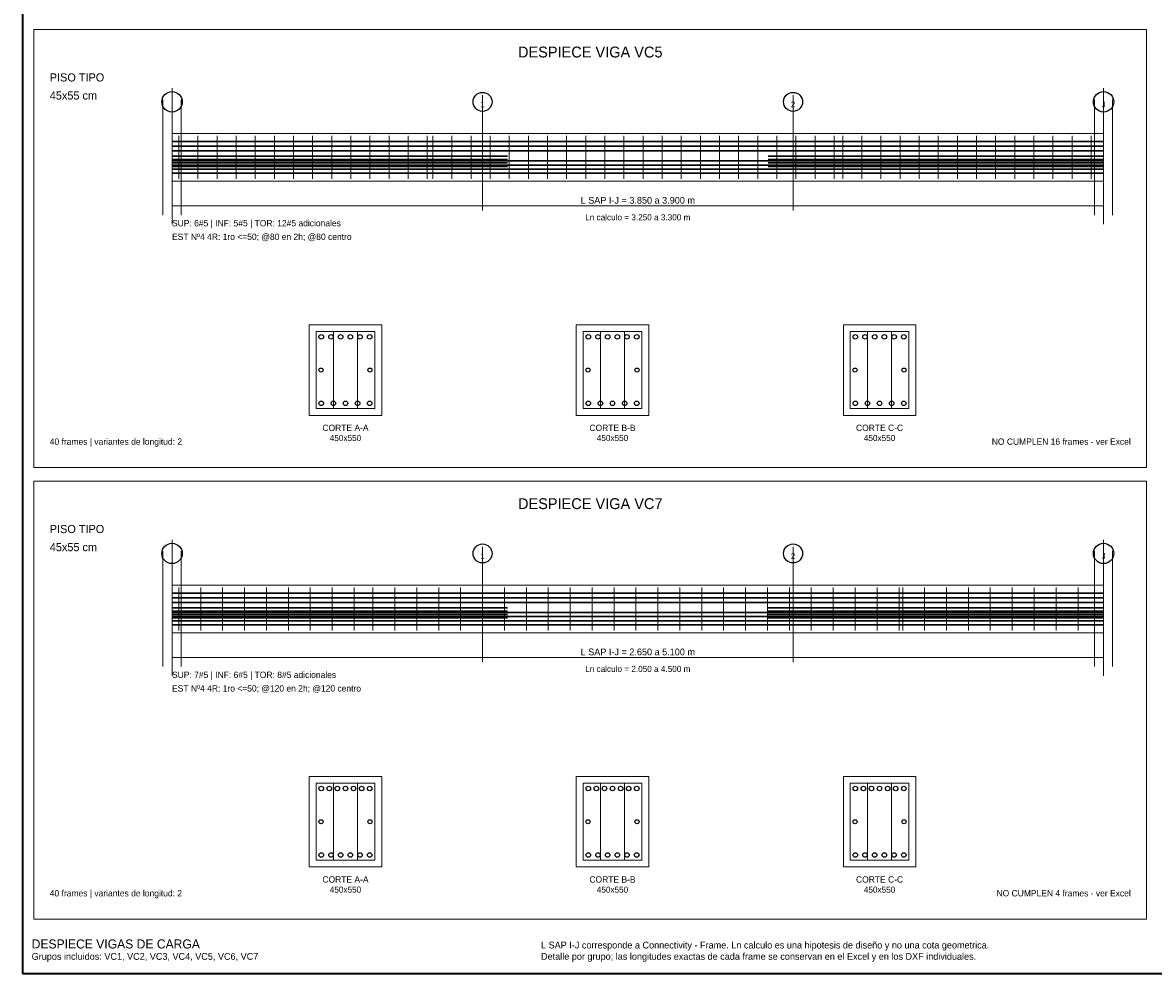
# Model space of a CAD drawing. Header units: millimetres. Extents: x 10 to 1179, y 10 to 831.
# Tile 1 of 6: x 10 to 510, y 10 to 430. Entities that reach past the tile are written whole.
import ezdxf
from ezdxf.enums import TextEntityAlignment as Align

# ---------------------------------------------------------------- set-up
doc = ezdxf.new("R2010")
doc.units = ezdxf.units.MM
for name, color, linetype in [('ACERO_ADIC', 2, 'Continuous'), ('ACERO_INF', 1, 'Continuous'), ('ACERO_SUP', 5, 'Continuous'), ('ACERO_TOR', 30, 'Continuous'), ('ALERTA', 1, 'Continuous'), ('APOYOS', 4, 'Continuous'), ('CONTORNO', 7, 'Continuous'), ('CORTE', 7, 'Continuous'), ('COTAS', 3, 'Continuous'), ('EJES', 8, 'Continuous'), ('ESTRIBOS', 7, 'Continuous'), ('GUIA', 9, 'Continuous'), ('MARCO', 7, 'Continuous'), ('TEXTO', 7, 'Continuous'), ('TITULO', 6, 'Continuous')]:
    doc.layers.add(name, color=color, linetype=linetype)

msp = doc.modelspace()

# ---------------------------------------------------------------- linework, layer by layer
at = {"layer": 'ACERO_ADIC', "color": 2, "lineweight": 30}
for p, q in [((76, 371), (224.14, 371)), ((339.36, 371), (487.5, 371)), ((76, 369.5), (224.14, 369.5)), ((76, 368), (224.14, 368)), ((76, 366.5), (224.14, 366.5)), ((339.36, 369.5), (487.5, 369.5)), ((339.36, 368), (487.5, 368)), ((339.36, 366.5), (487.5, 366.5)), ((76, 171.5), (224.14, 171.5)), ((76, 170), (224.14, 170)), ((339.36, 171.5), (487.5, 171.5)), ((339.36, 170), (487.5, 170)), ((76, 168.5), (224.14, 168.5)), ((76, 167), (224.14, 167)), ((339.36, 168.5), (487.5, 168.5)), ((339.36, 167), (487.5, 167))]:
    msp.add_line(p, q, dxfattribs=at)
at = {"layer": 'ACERO_INF', "color": 1, "lineweight": 30}
for p, q in [((76, 368.9), (487.5, 368.9)), ((76, 367.1), (487.5, 367.1)), ((76, 365.3), (487.5, 365.3)), ((76, 363.5), (487.5, 363.5)), ((76, 169.4), (487.5, 169.4)), ((76, 167.6), (487.5, 167.6)), ((76, 165.8), (487.5, 165.8)), ((76, 164), (487.5, 164))]:
    msp.add_line(p, q, dxfattribs=at)
at = {"layer": 'ACERO_INF', "color": 1}
for centre in [(141.92, 261.8), (147.27, 261.8), (152.62, 261.8), (157.97, 261.8), (163.32, 261.8), (259.88, 261.8), (265.23, 261.8), (270.58, 261.8), (275.93, 261.8), (281.28, 261.8), (377.84, 261.8), (383.19, 261.8), (388.54, 261.8), (393.89, 261.8), (399.24, 261.8), (141.92, 62.3), (146.2, 62.3), (150.48, 62.3), (154.76, 62.3), (159.04, 62.3), (163.32, 62.3), (259.88, 62.3), (264.16, 62.3), (268.44, 62.3), (272.72, 62.3), (277, 62.3), (281.28, 62.3), (377.84, 62.3), (382.12, 62.3), (386.4, 62.3), (390.68, 62.3), (394.96, 62.3), (399.24, 62.3)]:
    msp.add_circle(centre, 1, dxfattribs=at)
at = {"layer": 'ACERO_SUP', "color": 5, "lineweight": 30}
for p, q in [((76, 377.5), (487.5, 377.5)), ((76, 375.4), (487.5, 375.4)), ((76, 373.3), (487.5, 373.3)), ((76, 178), (487.5, 178)), ((76, 175.9), (487.5, 175.9)), ((76, 173.8), (487.5, 173.8))]:
    msp.add_line(p, q, dxfattribs=at)
at = {"layer": 'ACERO_SUP', "color": 5}
for centre in [(141.92, 291.2), (146.2, 291.2), (150.48, 291.2), (154.76, 291.2), (159.04, 291.2), (163.32, 291.2), (259.88, 291.2), (264.16, 291.2), (268.44, 291.2), (272.72, 291.2), (277, 291.2), (281.28, 291.2), (377.84, 291.2), (382.12, 291.2), (386.4, 291.2), (390.68, 291.2), (394.96, 291.2), (399.24, 291.2), (141.92, 91.7), (145.49, 91.7), (149.05, 91.7), (152.62, 91.7), (156.19, 91.7), (159.75, 91.7), (163.32, 91.7), (259.88, 91.7), (263.45, 91.7), (267.01, 91.7), (270.58, 91.7), (274.15, 91.7), (277.71, 91.7), (281.28, 91.7), (377.84, 91.7), (381.41, 91.7), (384.97, 91.7), (388.54, 91.7), (392.11, 91.7), (395.67, 91.7), (399.24, 91.7)]:
    msp.add_circle(centre, 1, dxfattribs=at)
at = {"layer": 'ACERO_TOR', "color": 30}
for centre in [(141.82, 276.5), (163.42, 276.5), (259.78, 276.5), (281.38, 276.5), (377.74, 276.5), (399.34, 276.5), (141.82, 77), (163.42, 77), (259.78, 77), (281.38, 77), (377.74, 77), (399.34, 77)]:
    msp.add_circle(centre, 0.9, dxfattribs=at)
at = {"layer": 'APOYOS', "color": 4, "lineweight": 18}
for p, q in [((72, 345), (72, 396)), ((80, 345), (80, 396)), ((483.5, 345), (483.5, 396)), ((491.5, 345), (491.5, 396)), ((72, 145.5), (72, 196.5)), ((80, 145.5), (80, 196.5)), ((483.5, 145.5), (483.5, 196.5)), ((491.5, 145.5), (491.5, 196.5))]:
    msp.add_line(p, q, dxfattribs=at)
at = {"layer": 'CONTORNO', "color": 7, "lineweight": 18}
for points in [[(76, 360), (487.5, 360), (487.5, 381), (76, 381)], [(76, 160.5), (487.5, 160.5), (487.5, 181.5), (76, 181.5)]]:
    msp.add_lwpolyline(points, close=True, dxfattribs=at)
at = {"layer": 'CORTE', "color": 7, "lineweight": 20}
for points in [[(136.62, 256.5), (168.62, 256.5), (168.62, 296.5), (136.62, 296.5)], [(254.58, 256.5), (286.58, 256.5), (286.58, 296.5), (254.58, 296.5)], [(372.54, 256.5), (404.54, 256.5), (404.54, 296.5), (372.54, 296.5)], [(136.62, 57), (168.62, 57), (168.62, 97), (136.62, 97)], [(254.58, 57), (286.58, 57), (286.58, 97), (254.58, 97)], [(372.54, 57), (404.54, 57), (404.54, 97), (372.54, 97)]]:
    msp.add_lwpolyline(points, close=True, dxfattribs=at)
at = {"layer": 'COTAS', "color": 3, "lineweight": 18}
for p, q in [((76, 347), (76, 351)), ((487.5, 347), (487.5, 351)), ((76, 349), (487.5, 349)), ((76, 147.5), (76, 151.5)), ((487.5, 147.5), (487.5, 151.5)), ((76, 149.5), (487.5, 149.5))]:
    msp.add_line(p, q, dxfattribs=at)
at = {"layer": 'EJES', "color": 8, "lineweight": 9}
for p, q in [((76, 341), (76, 401)), ((487.5, 341), (487.5, 401)), ((213.17, 347), (213.17, 398)), ((350.33, 347), (350.33, 398)), ((76, 141.5), (76, 201.5)), ((487.5, 141.5), (487.5, 201.5)), ((213.17, 147.5), (213.17, 198.5)), ((350.33, 147.5), (350.33, 198.5))]:
    msp.add_line(p, q, dxfattribs=at)
at = {"layer": 'EJES', "color": 8}
for centre, radius in [((76, 395), 4.5), ((213.17, 395), 4.2), ((350.33, 395), 4.2), ((487.5, 395), 4.5), ((76, 195.5), 4.5), ((487.5, 195.5), 4.5), ((213.17, 195.5), 4.2), ((350.33, 195.5), 4.2)]:
    msp.add_circle(centre, radius, dxfattribs=at)
at = {"layer": 'ESTRIBOS', "color": 7, "lineweight": 9}
for p, q in [((79, 361), (79, 380)), ((87.44, 361), (87.44, 380)), ((95.88, 361), (95.88, 380)), ((104.32, 361), (104.32, 380)), ((112.76, 361), (112.76, 380)), ((121.21, 361), (121.21, 380)), ((129.65, 361), (129.65, 380)), ((138.09, 361), (138.09, 380)), ((146.53, 361), (146.53, 380)), ((154.97, 361), (154.97, 380)), ((163.41, 361), (163.41, 380)), ((171.85, 361), (171.85, 380)), ((180.29, 361), (180.29, 380)), ((188.73, 361), (188.73, 380)), ((191.22, 361), (191.22, 380)), ((199.66, 361), (199.66, 380)), ((208.1, 361), (208.1, 380)), ((216.54, 361), (216.54, 380)), ((224.98, 361), (224.98, 380)), ((233.43, 361), (233.43, 380)), ((241.87, 361), (241.87, 380)), ((250.31, 361), (250.31, 380)), ((258.75, 361), (258.75, 380)), ((267.19, 361), (267.19, 380)), ((275.63, 361), (275.63, 380)), ((284.07, 361), (284.07, 380)), ((292.51, 361), (292.51, 380)), ((300.95, 361), (300.95, 380)), ((309.39, 361), (309.39, 380)), ((317.84, 361), (317.84, 380)), ((326.28, 361), (326.28, 380)), ((334.72, 361), (334.72, 380)), ((343.16, 361), (343.16, 380)), ((351.6, 361), (351.6, 380)), ((360.04, 361), (360.04, 380)), ((368.48, 361), (368.48, 380)), ((372.28, 361), (372.28, 380)), ((380.72, 361), (380.72, 380)), ((389.16, 361), (389.16, 380)), ((397.6, 361), (397.6, 380)), ((406.04, 361), (406.04, 380)), ((414.49, 361), (414.49, 380)), ((422.93, 361), (422.93, 380)), ((431.37, 361), (431.37, 380)), ((439.81, 361), (439.81, 380)), ((448.25, 361), (448.25, 380)), ((456.69, 361), (456.69, 380)), ((465.13, 361), (465.13, 380)), ((473.57, 361), (473.57, 380)), ((482.01, 361), (482.01, 380)), ((79, 161.5), (79, 180.5)), ((88.68, 161.5), (88.68, 180.5)), ((98.36, 161.5), (98.36, 180.5)), ((108.05, 161.5), (108.05, 180.5)), ((117.73, 161.5), (117.73, 180.5)), ((127.41, 161.5), (127.41, 180.5)), ((137.09, 161.5), (137.09, 180.5)), ((146.78, 161.5), (146.78, 180.5)), ((156.46, 161.5), (156.46, 180.5)), ((164.75, 161.5), (164.75, 180.5)), ((174.44, 161.5), (174.44, 180.5)), ((184.12, 161.5), (184.12, 180.5)), ((193.8, 161.5), (193.8, 180.5)), ((203.48, 161.5), (203.48, 180.5)), ((213.17, 161.5), (213.17, 180.5)), ((222.85, 161.5), (222.85, 180.5)), ((232.53, 161.5), (232.53, 180.5)), ((242.21, 161.5), (242.21, 180.5)), ((251.9, 161.5), (251.9, 180.5)), ((261.58, 161.5), (261.58, 180.5)), ((271.26, 161.5), (271.26, 180.5)), ((280.94, 161.5), (280.94, 180.5)), ((290.63, 161.5), (290.63, 180.5)), ((300.31, 161.5), (300.31, 180.5)), ((309.99, 161.5), (309.99, 180.5)), ((319.67, 161.5), (319.67, 180.5)), ((329.35, 161.5), (329.35, 180.5)), ((339.04, 161.5), (339.04, 180.5)), ((348.72, 161.5), (348.72, 180.5)), ((358.4, 161.5), (358.4, 180.5)), ((368.08, 161.5), (368.08, 180.5)), ((377.77, 161.5), (377.77, 180.5)), ((387.45, 161.5), (387.45, 180.5)), ((397.13, 161.5), (397.13, 180.5)), ((398.75, 161.5), (398.75, 180.5)), ((408.43, 161.5), (408.43, 180.5)), ((418.11, 161.5), (418.11, 180.5)), ((427.79, 161.5), (427.79, 180.5)), ((437.47, 161.5), (437.47, 180.5)), ((447.16, 161.5), (447.16, 180.5)), ((456.84, 161.5), (456.84, 180.5)), ((466.52, 161.5), (466.52, 180.5)), ((476.2, 161.5), (476.2, 180.5))]:
    msp.add_line(p, q, dxfattribs=at)
at = {"layer": 'ESTRIBOS', "color": 7, "lineweight": 18}
for p, q in [((147.29, 259.5), (147.29, 293.5)), ((157.95, 259.5), (157.95, 293.5)), ((265.25, 259.5), (265.25, 293.5)), ((275.91, 259.5), (275.91, 293.5)), ((383.21, 259.5), (383.21, 293.5)), ((393.87, 259.5), (393.87, 293.5)), ((147.29, 60), (147.29, 94)), ((157.95, 60), (157.95, 94)), ((265.25, 60), (265.25, 94)), ((275.91, 60), (275.91, 94)), ((383.21, 60), (383.21, 94)), ((393.87, 60), (393.87, 94))]:
    msp.add_line(p, q, dxfattribs=at)
for points in [[(139.62, 259.5), (165.62, 259.5), (165.62, 293.5), (139.62, 293.5)], [(257.58, 259.5), (283.58, 259.5), (283.58, 293.5), (257.58, 293.5)], [(375.54, 259.5), (401.54, 259.5), (401.54, 293.5), (375.54, 293.5)], [(139.62, 60), (165.62, 60), (165.62, 94), (139.62, 94)], [(257.58, 60), (283.58, 60), (283.58, 94), (257.58, 94)], [(375.54, 60), (401.54, 60), (401.54, 94), (375.54, 94)]]:
    msp.add_lwpolyline(points, close=True, dxfattribs=at)
at = {"layer": 'GUIA', "color": 9, "lineweight": 9}
for points in [[(15, 233.5), (506.5, 233.5), (506.5, 427), (15, 427)], [(15, 34), (506.5, 34), (506.5, 227.5), (15, 227.5)]]:
    msp.add_lwpolyline(points, close=True, dxfattribs=at)
at = {"layer": 'MARCO', "color": 7, "lineweight": 35}
msp.add_lwpolyline([(10, 10), (1179, 10), (1179, 831), (10, 831)], close=True, dxfattribs=at)

# ---------------------------------------------------------------- texts
at = {"layer": 'ALERTA', "color": 1}
for s, p in [('NO CUMPLEN 16 frames - ver Excel', (499.5, 243.5)), ('NO CUMPLEN 4 frames - ver Excel', (499.5, 44))]:
    msp.add_text(s, height=2.8, dxfattribs=at).set_placement(p, align=Align.RIGHT)
at = {"layer": 'COTAS', "color": 3}
for s, p in [('L SAP I-J = 3.850 a 3.900 m', (281.75, 351.5)), ('L SAP I-J = 2.650 a 5.100 m', (281.75, 152))]:
    msp.add_text(s, height=3, dxfattribs=at).set_placement(p, align=Align.MIDDLE_CENTER)
at = {"layer": 'EJES', "color": 8}
for s, p in [('I', (76, 393.85)), ('1', (213.17, 393.85)), ('2', (350.33, 393.85)), ('J', (487.5, 393.85)), ('I', (76, 194.35)), ('1', (213.17, 194.35)), ('2', (350.33, 194.35)), ('J', (487.5, 194.35))]:
    msp.add_text(s, height=2.6, dxfattribs=at).set_placement(p, align=Align.MIDDLE_CENTER)
at = {"layer": 'TEXTO', "color": 7}
for s, height, p in [('Ln calculo = 3.250 a 3.300 m', 2.7, (281.75, 344)), ('CORTE A-A', 2.8, (152.62, 251)), ('CORTE B-B', 2.8, (270.58, 251)), ('CORTE C-C', 2.8, (388.54, 251)), ('450x550', 2.7, (152.62, 246.5)), ('450x550', 2.7, (270.58, 246.5)), ('450x550', 2.7, (388.54, 246.5)), ('Ln calculo = 2.050 a 4.500 m', 2.7, (281.75, 144.5)), ('CORTE A-A', 2.8, (152.62, 51.5)), ('CORTE B-B', 2.8, (270.58, 51.5)), ('CORTE C-C', 2.8, (388.54, 51.5)), ('450x550', 2.7, (152.62, 47)), ('450x550', 2.7, (270.58, 47)), ('450x550', 2.7, (388.54, 47))]:
    msp.add_text(s, height=height, dxfattribs=at).set_placement(p, align=Align.MIDDLE_CENTER)
for s, height, p in [('SUP: 6#5 | INF: 5#5 | TOR: 12#5 adicionales', 2.8, (76, 340)), ('EST Nº4 4R: 1ro <=50; @80 en 2h; @80 centro', 2.8, (76, 334)), ('40 frames | variantes de longitud: 2', 2.8, (22, 243.5)), ('SUP: 7#5 | INF: 6#5 | TOR: 8#5 adicionales', 2.8, (76, 140.5)), ('EST Nº4 4R: 1ro <=50; @120 en 2h; @120 centro', 2.8, (76, 134.5)), ('40 frames | variantes de longitud: 2', 2.8, (22, 44)), ('L SAP I-J corresponde a Connectivity - Frame. Ln calculo es una hipotesis de diseño y no una cota geometrica.', 3, (239, 21)), ('Grupos incluidos: VC1, VC2, VC3, VC4, VC5, VC6, VC7', 3, (14, 16)), ('Detalle por grupo; las longitudes exactas de cada frame se conservan en el Excel y en los DXF individuales.', 3, (239, 16))]:
    msp.add_text(s, height=height, dxfattribs=at).set_placement(p)
at = {"layer": 'TITULO', "color": 6}
for s, p in [('DESPIECE VIGA VC5', (260.75, 417)), ('DESPIECE VIGA VC7', (260.75, 217.5))]:
    msp.add_text(s, height=4.8, dxfattribs=at).set_placement(p, align=Align.MIDDLE_CENTER)
for s, height, p in [('PISO TIPO', 3.6, (22, 404)), ('45x55 cm', 3.6, (22, 396)), ('PISO TIPO', 3.6, (22, 204.5)), ('45x55 cm', 3.6, (22, 196.5)), ('DESPIECE VIGAS DE CARGA', 4, (14, 21))]:
    msp.add_text(s, height=height, dxfattribs=at).set_placement(p)

doc.saveas('drawing.dxf')
